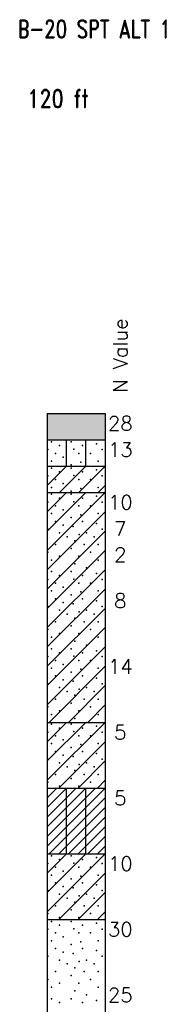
# Model space of a CAD drawing. Extents: x -973 to -50, y -112 to 38.
# Tile 5 of 16: x -758 to -748, y -37 to 37. Entities that reach past the tile are written whole.
import ezdxf
from ezdxf.enums import TextEntityAlignment as Align

# ---------------------------------------------------------------- set-up
doc = ezdxf.new("R2010")
doc.units = 0
doc.header["$MEASUREMENT"] = 0
doc.linetypes.add('SOLID', pattern=[0])
doc.layers.get('0').update_dxf_attribs({"linetype": 'SOLID'})
doc.styles.add('ROMAND', font='romand', dxfattribs={"height": 1})
doc.styles.get("Standard").update_dxf_attribs({"font": 'romans.shx'})

msp = doc.modelspace()

# ---------------------------------------------------------------- linework, layer by layer
for p, q in [((-756.194, 7.5), (-756.194, -92.5)), ((-756.194, 7.5), (-751.782, 7.5)), ((-751.782, 7.5), (-751.782, -92.5)), ((-756.194, 5.5), (-751.782, 5.5)), ((-754.724, 3.5), (-754.724, 5.5)), ((-753.253, 3.5), (-753.253, 5.5)), ((-756.194, 2.029), (-754.724, 3.5)), ((-756.194, 3.5), (-751.782, 3.5)), ((-755.253, 1.5), (-753.253, 3.5)), ((-753.782, 1.5), (-751.782, 3.5)), ((-756.194, -2.912), (-751.782, 1.5)), ((-756.194, -1.441), (-753.253, 1.5)), ((-756.194, 0.029), (-754.724, 1.5)), ((-756.194, 1.5), (-751.782, 1.5)), ((-752.312, 1.5), (-751.782, 2.029)), ((-756.194, -4.382), (-751.782, 0.029)), ((-756.194, -5.853), (-751.782, -1.441)), ((-756.194, -7.324), (-751.782, -2.912)), ((-756.194, -8.794), (-751.782, -4.382)), ((-756.194, -10.265), (-751.782, -5.853)), ((-756.194, -11.735), (-751.782, -7.324)), ((-756.194, -13.206), (-751.782, -8.794)), ((-756.194, -14.676), (-751.782, -10.265)), ((-756.047, -16), (-751.782, -11.735)), ((-754.576, -16), (-751.782, -13.206)), ((-753.106, -16), (-751.782, -14.676)), ((-756.194, -20.412), (-751.782, -16)), ((-756.194, -18.941), (-753.253, -16)), ((-756.194, -17.471), (-754.724, -16)), ((-756.194, -16), (-751.782, -16)), ((-755.312, -21), (-751.782, -17.471)), ((-753.841, -21), (-751.782, -18.941)), ((-752.371, -21), (-751.782, -20.412)), ((-756.194, -25.412), (-751.782, -21)), ((-756.194, -24.676), (-752.518, -21)), ((-756.194, -23.941), (-753.253, -21)), ((-756.194, -23.206), (-753.988, -21)), ((-756.194, -22.471), (-754.724, -21)), ((-756.194, -21.735), (-755.459, -21)), ((-756.194, -21), (-751.782, -21)), ((-754.724, -26), (-754.724, -21)), ((-753.253, -26), (-753.253, -21)), ((-756.047, -26), (-751.782, -21.735)), ((-755.312, -26), (-751.782, -22.471)), ((-754.576, -26), (-751.782, -23.206)), ((-753.841, -26), (-751.782, -23.941)), ((-753.106, -26), (-751.782, -24.676)), ((-752.371, -26), (-751.782, -25.412)), ((-756.194, -30.412), (-751.782, -26)), ((-756.194, -28.941), (-753.253, -26)), ((-756.194, -27.471), (-754.724, -26)), ((-756.194, -26), (-751.782, -26)), ((-755.312, -31), (-751.782, -27.471)), ((-753.841, -31), (-751.782, -28.941)), ((-752.371, -31), (-751.782, -30.412)), ((-756.194, -31), (-751.782, -31))]:
    msp.add_line(p, q)
for p in [(-755.849, 5.353), (-754.378, 5.353), (-756.143, 4.765), (-755.26, 5.059), (-754.176, 4.791), (-753.496, 5.059), (-752.44, 5.206), (-752.025, 4.765), (-755.849, 3.882), (-755.554, 4.471), (-754.966, 4.176), (-753.79, 4.471), (-753.641, 3.802), (-752.907, 4.471), (-752.319, 3.882), (-755.849, 3.353), (-755.26, 3.059), (-754.378, 3.588), (-754.378, 3.353), (-753.496, 3.059), (-752.44, 3.206), (-756.143, 2.765), (-755.554, 2.471), (-754.176, 2.791), (-753.79, 2.471), (-752.907, 2.471), (-752.025, 2.765), (-755.849, 1.882), (-754.966, 2.176), (-754.378, 1.588), (-753.641, 1.802), (-752.319, 1.882), (-756.143, 0.765), (-755.849, 1.353), (-755.26, 1.059), (-754.378, 1.353), (-754.176, 0.791), (-753.496, 1.059), (-752.44, 1.206), (-752.025, 0.765), (-755.554, 0.471), (-754.966, 0.176), (-753.79, 0.471), (-752.907, 0.471), (-755.849, -0.118), (-755.554, -0.706), (-754.378, -0.412), (-753.641, -0.198), (-753.496, -0.706), (-752.319, -0.118), (-756.143, -1.294), (-754.966, -1), (-754.216, -1.094), (-752.453, -0.866), (-752.025, -1.294), (-755.26, -1.588), (-754.672, -1.882), (-754.084, -2.176), (-753.761, -1.709), (-753.201, -1.588), (-752.613, -1.882), (-755.554, -2.471), (-754.378, -2.765), (-753.387, -2.471), (-752.319, -2.471), (-756.143, -3.059), (-755.849, -3.647), (-755.26, -3.353), (-753.79, -3.353), (-752.907, -3.059), (-752.319, -3.647), (-754.084, -3.941), (-753.201, -4.235), (-756.143, -5.118), (-755.849, -4.529), (-755.26, -4.824), (-754.378, -4.529), (-754.176, -5.091), (-753.496, -4.824), (-752.44, -4.676), (-752.025, -5.118), (-755.554, -5.412), (-754.966, -5.706), (-753.79, -5.412), (-752.907, -5.412), (-755.849, -6), (-755.554, -6.588), (-754.378, -6.294), (-753.641, -6.08), (-753.496, -6.588), (-752.319, -6), (-756.143, -7.176), (-755.26, -7.471), (-754.966, -6.882), (-754.216, -6.976), (-753.201, -7.471), (-752.453, -6.749), (-752.025, -7.176), (-754.672, -7.765), (-754.084, -8.059), (-753.761, -7.591), (-752.613, -7.765), (-756.143, -8.941), (-755.554, -8.353), (-754.378, -8.647), (-753.387, -8.353), (-752.907, -8.941), (-752.319, -8.353), (-755.849, -9.529), (-755.26, -9.235), (-753.79, -9.235), (-752.319, -9.529), (-755.849, -10.412), (-754.378, -10.412), (-754.084, -9.824), (-753.201, -10.118), (-756.143, -11), (-755.26, -10.706), (-754.176, -10.973), (-753.496, -10.706), (-752.44, -10.559), (-752.025, -11), (-755.849, -11.882), (-755.554, -11.294), (-754.966, -11.588), (-753.79, -11.294), (-753.641, -11.963), (-752.907, -11.294), (-752.319, -11.882), (-755.554, -12.471), (-754.378, -12.176), (-753.496, -12.471), (-752.453, -12.631), (-756.143, -13.059), (-755.26, -13.353), (-754.966, -12.765), (-754.216, -12.858), (-753.761, -13.473), (-753.201, -13.353), (-752.025, -13.059), (-755.554, -14.235), (-754.672, -13.647), (-754.084, -13.941), (-753.387, -14.235), (-752.613, -13.647), (-752.319, -14.235), (-756.143, -14.824), (-754.378, -14.529), (-752.907, -14.824), (-755.849, -15.412), (-755.26, -15.118), (-754.084, -15.706), (-753.79, -15.118), (-752.319, -15.412), (-755.849, -16.147), (-755.26, -16.441), (-754.378, -16.147), (-753.496, -16.441), (-753.201, -16), (-752.44, -16.294), (-756.143, -16.735), (-755.554, -17.029), (-754.176, -16.709), (-753.79, -17.029), (-752.907, -17.029), (-752.025, -16.735), (-755.849, -17.618), (-754.966, -17.324), (-754.378, -17.912), (-753.641, -17.698), (-752.319, -17.618), (-755.554, -18.206), (-754.966, -18.5), (-754.216, -18.594), (-753.496, -18.206), (-752.453, -18.366), (-756.143, -18.794), (-755.26, -19.088), (-754.672, -19.382), (-753.761, -19.209), (-753.201, -19.088), (-752.613, -19.382), (-752.025, -18.794), (-755.554, -19.971), (-754.084, -19.676), (-753.387, -19.971), (-752.319, -19.971), (-756.143, -20.559), (-755.26, -20.853), (-754.378, -20.265), (-753.79, -20.853), (-752.907, -20.559), (-755.849, -26.147), (-754.378, -26.147), (-756.143, -26.735), (-755.26, -26.441), (-754.176, -26.709), (-753.496, -26.441), (-752.44, -26.294), (-752.025, -26.735), (-755.849, -27.618), (-755.554, -27.029), (-754.966, -27.324), (-753.79, -27.029), (-753.641, -27.698), (-752.907, -27.029), (-752.319, -27.618), (-755.554, -28.206), (-754.378, -27.912), (-753.496, -28.206), (-752.453, -28.366), (-756.143, -28.794), (-755.26, -29.088), (-754.966, -28.5), (-754.216, -28.594), (-753.761, -29.209), (-753.201, -29.088), (-752.025, -28.794), (-755.554, -29.971), (-754.672, -29.382), (-754.084, -29.676), (-753.387, -29.971), (-752.613, -29.382), (-752.319, -29.971), (-756.143, -30.559), (-754.378, -30.265), (-752.907, -30.559), (-755.849, -31.147), (-755.26, -30.853), (-755.26, -31.441), (-754.378, -31.147), (-753.79, -30.853), (-753.496, -31.441), (-752.44, -31.294), (-756.143, -31.735), (-755.554, -32.029), (-754.176, -31.709), (-753.79, -32.029), (-752.907, -32.029), (-752.025, -31.735), (-755.849, -32.618), (-754.966, -32.324), (-754.378, -32.912), (-753.641, -32.698), (-752.319, -32.618), (-755.554, -33.206), (-754.966, -33.5), (-754.216, -33.594), (-753.496, -33.206), (-752.453, -33.366), (-756.143, -33.794), (-755.26, -34.088), (-754.672, -34.382), (-753.761, -34.209), (-753.201, -34.088), (-752.613, -34.382), (-752.025, -33.794), (-755.554, -34.971), (-754.084, -34.676), (-753.387, -34.971), (-752.319, -34.971), (-756.143, -35.559), (-755.26, -35.853), (-754.378, -35.265), (-753.79, -35.853), (-752.907, -35.559), (-755.849, -36.147), (-754.084, -36.441), (-752.319, -36.147), (-755.849, -37.029), (-755.26, -37.324), (-754.378, -37.029), (-753.496, -37.324), (-753.201, -36.735), (-752.44, -37.176)]:
    msp.add_point(p)
msp.add_solid([(-756.194, 5.5), (-756.194, 7.5), (-751.782, 5.5), (-751.782, 7.5)])

# ---------------------------------------------------------------- texts
at = {"style": 'ROMAND', "width": 0.78}
for s, height, p in [('B-20 SPT ALT 1', 1.36765, (-758.417, 36.765)), ('120 ft', 1.3676, (-757.682, 31.471))]:
    msp.add_text(s, height=height, dxfattribs=at).set_placement(p, align=Align.MIDDLE_LEFT)
msp.add_text('N Value', height=1.0941, rotation=90).set_placement((-750.638, 11.912), align=Align.MIDDLE_CENTER)
for s, height, p in [('28', 1.0941, (-750.638, 6.75)), ('13', 1.0941, (-750.638, 4.75)), ('10', 1.0941, (-750.638, 0.75)), ('7', 1.094, (-750.638, -1.25)), ('2', 1.094, (-750.638, -3.25)), ('8', 1.094, (-750.638, -6.75)), ('14', 1.0941, (-750.638, -11.75)), ('5', 1.094, (-750.638, -16.75)), ('5', 1.094, (-750.638, -21.75)), ('10', 1.0941, (-750.638, -26.75)), ('30', 1.0941, (-750.638, -31.75)), ('25', 1.0941, (-750.638, -36.75))]:
    msp.add_text(s, height=height).set_placement(p, align=Align.MIDDLE_CENTER)

doc.saveas('drawing.dxf')
